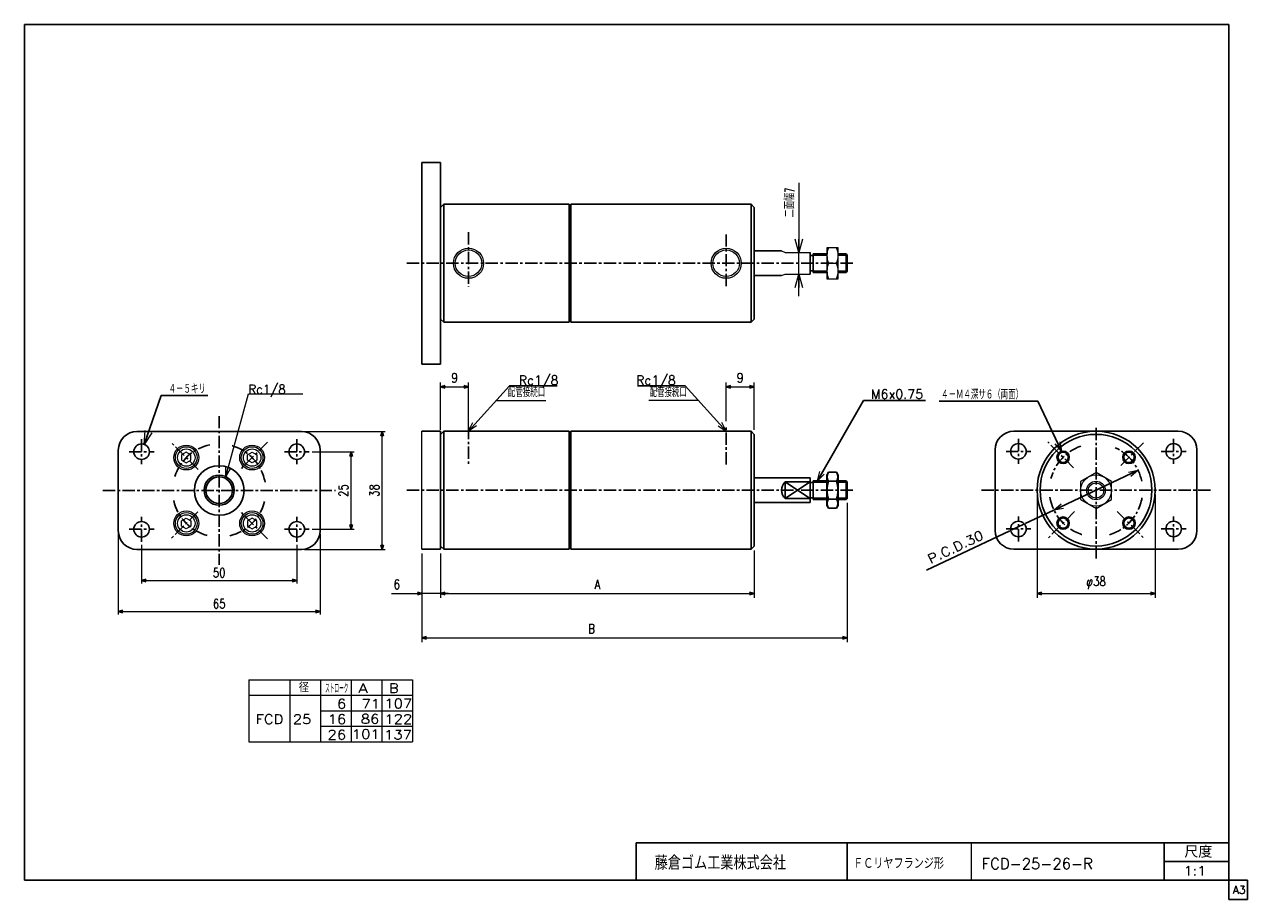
# Model space of a CAD drawing. Header units: millimetres. Extents: x -197 to 197, y -141 to 141.
import ezdxf
from ezdxf.enums import TextEntityAlignment as Align

# ---------------------------------------------------------------- set-up
doc = ezdxf.new("R2010")
doc.units = ezdxf.units.MM
doc.header["$LTSCALE"] = 0.125
doc.linetypes.add('CENTER', pattern=[50.8, 31.75, -6.35, 6.35, -6.35])
doc.layers.add('Layer0002', color=7, linetype='Continuous')
doc.styles.add('dcStyle0', font='txt.shx', dxfattribs={"width": 0.8, "bigfont": 'bigfont'})
doc.dimstyles.new('DaDimRotatedStyle', dxfattribs={"dimtxt": 3, "dimasz": 1.500001, "dimexe": 1, "dimexo": 0.5, "dimgap": 1, "dimtad": 3, "dimdsep": 46, "dimtxsty": 'dcStyle0', "dimblk1": 'OPEN30', "dimblk2": 'OPEN30', "dimsah": 1, "dimcen": 0.09, "dimclrd": 4, "dimclre": 4, "dimclrt": 4, "dimadec": 0, "dimazin": 2, "dimtfac": 1, "dimtdec": 4, "dimtmove": 0, "dimatfit": 0, "dimfxl": 1, "dimarcsym": 0})

# ---------------------------------------------------------------- blocks, each defined once
blk = doc.blocks.new('DC_GROUP_Φ25_1')
at = {"color": 4, "linetype": 'Continuous', "lineweight": 18}
for p, q in [((-158.45, 5.68), (-158.12, 10.1)), ((-158.45, 5.68), (-157.04, 9.73)), ((-155.95, 9.35), (-158.45, 5.68))]:
    blk.add_line(p, q, dxfattribs=at)
blk = doc.blocks.new('DC_GROUP_Φ25_2')
at = {"color": 4, "linetype": 'Continuous', "lineweight": 18}
for p, q in [((134.63, -15.49), (137, -13.48)), ((134.63, -15.49), (137.34, -14.21)), ((137.68, -14.94), (134.63, -15.49))]:
    blk.add_line(p, q, dxfattribs=at)
blk = doc.blocks.new('DC_GROUP_Φ25_3')
at = {"color": 4, "linetype": 'Continuous', "lineweight": 18}
for p, q in [((158.7, -3.23), (161.75, -2.68)), ((161.75, -2.68), (159.04, -3.96)), ((161.75, -2.68), (159.38, -4.69))]:
    blk.add_line(p, q, dxfattribs=at)
blk = doc.blocks.new('DC_GROUP_Φ25_4')
at = {"color": 4, "linetype": 'Continuous', "lineweight": 18}
for p, q in [((137.04, 3.45), (135.04, 5.82)), ((137.04, 3.45), (135.77, 6.16)), ((136.5, 6.5), (137.04, 3.45))]:
    blk.add_line(p, q, dxfattribs=at)
blk = doc.blocks.new('DC_GROUP_Φ25_5')
at = {"color": 4, "linetype": 'Continuous', "lineweight": 18}
for p, q in [((58.46, -6.09), (59.26, -3.08)), ((58.46, -6.09), (59.96, -3.48)), ((60.65, -3.88), (58.46, -6.09))]:
    blk.add_line(p, q, dxfattribs=at)
blk = doc.blocks.new('DC_GROUP_Φ25_6')
at = {"color": 4, "linetype": 'Continuous', "lineweight": 18}
for p, q in [((-53.94, 9.91), (-52.53, 12.68)), ((-53.94, 9.91), (-51.94, 12.14)), ((-51.34, 11.61), (-53.94, 9.91))]:
    blk.add_line(p, q, dxfattribs=at)
blk = doc.blocks.new('DC_GROUP_Φ25_7')
at = {"color": 4, "linetype": 'Continuous', "lineweight": 25}
for radius in [2, 1.65]:
    blk.add_circle((137.58, 1.52), radius, dxfattribs=at)
blk = doc.blocks.new('DC_GROUP_Φ25_8')
at = {"color": 4, "linetype": 'Continuous', "lineweight": 25}
for radius in [2, 1.65]:
    blk.add_circle((137.58, -19.69), radius, dxfattribs=at)
blk = doc.blocks.new('DC_GROUP_Φ25_9')
at = {"color": 4, "linetype": 'Continuous', "lineweight": 25}
for radius in [2, 1.65]:
    blk.add_circle((158.8, 1.52), radius, dxfattribs=at)
blk = doc.blocks.new('DC_GROUP_Φ25_10')
at = {"color": 4, "linetype": 'Continuous', "lineweight": 25}
for radius in [2, 1.65]:
    blk.add_circle((158.8, -19.69), radius, dxfattribs=at)
blk = doc.blocks.new('DC_GROUP_Φ25_11')
at = {"color": 4, "linetype": 'Continuous', "lineweight": 25}
for p, q in [((62.03, -3.31), (61.52, -4.19)), ((64.62, -3.31), (62.03, -3.31)), ((64.62, -3.31), (65.12, -4.19)), ((61.52, -4.19), (61.52, -13.99)), ((64.62, -6.2), (62.03, -6.2)), ((65.12, -4.19), (65.12, -13.99)), ((62.03, -14.86), (61.52, -13.99)), ((64.62, -11.97), (62.03, -11.97)), ((64.62, -14.86), (62.03, -14.86)), ((64.62, -14.86), (65.12, -13.99))]:
    blk.add_line(p, q, dxfattribs=at)
for centre, radius, start, end in [((64.13, -4.76), 2.56, 145.6111, 214.3889), ((62.51, -4.76), 2.56, 325.6111, 34.3889), ((71.13, -9.09), 9.55, 162.4111, 197.5889), ((55.51, -9.09), 9.55, 342.4111, 17.5889), ((64.13, -13.42), 2.56, 145.6111, 214.3889), ((62.51, -13.42), 2.56, 325.6111, 34.3889)]:
    blk.add_arc(centre, radius, start, end, dxfattribs=at)
blk = doc.blocks.new('DC_GROUP_Φ25_13')
at = {"color": 4, "linetype": 'Continuous', "lineweight": 18}
for p, q in [((-132.18, -4.69), (-132.16, -1.59)), ((-132.18, -4.69), (-131.38, -1.8)), ((-130.61, -2.01), (-132.18, -4.69))]:
    blk.add_line(p, q, dxfattribs=at)
blk = doc.blocks.new('DC_GROUP_Φ25_12')
at = {"color": 4, "linetype": 'Continuous', "lineweight": 13}
for p, q in [((-132.18, -4.69), (-124.85, 21.92)), ((-124.85, 21.92), (-107.35, 21.92))]:
    blk.add_line(p, q, dxfattribs=at)
at = {"linetype": 'Continuous'}
blk.add_blockref('DC_GROUP_Φ25_13', (0, 0), dxfattribs=at)
at = {"color": 4, "style": 'dcStyle0', "width": 0.8}
blk.add_text('Rc1/8', height=3, dxfattribs=at).set_placement((-124.85, 21.92), (-112.85, 21.92), align=Align.FIT)
blk = doc.blocks.new('DC_GROUP_Φ25_14')
at = {"color": 4, "linetype": 'Continuous', "lineweight": 13}
for p, q in [((65.12, 69.05), (61.52, 69.05)), ((61.52, 69.05), (61.52, 59.05)), ((65.12, 59.05), (65.12, 69.05)), ((62.01, 64.05), (64.63, 64.05)), ((61.52, 59.05), (65.12, 59.05))]:
    blk.add_line(p, q, dxfattribs=at)
for centre, start, end in [((68, 66.55), 157.3406, 202.6594), ((58.64, 66.55), 337.3406, 22.6594), ((68, 61.55), 157.3406, 202.6594), ((58.64, 61.55), 337.3406, 22.6594)]:
    blk.add_arc(centre, 6.49, start, end, dxfattribs=at)
blk = doc.blocks.new('DC_GROUP_Φ25_16')
at = {"color": 4, "linetype": 'Continuous', "lineweight": 18}
for p, q in [((52.45, 67.55), (51.3, 71.84)), ((53.6, 71.84), (52.45, 67.55)), ((52.45, 67.55), (52.45, 71.84))]:
    blk.add_line(p, q, dxfattribs=at)
blk = doc.blocks.new('DC_GROUP_Φ25_17')
at = {"color": 4, "linetype": 'Continuous', "lineweight": 18}
for p, q in [((51.3, 56.26), (52.45, 60.55)), ((52.45, 60.55), (53.6, 56.26)), ((52.45, 60.55), (52.45, 56.26))]:
    blk.add_line(p, q, dxfattribs=at)
blk = doc.blocks.new('DC_GROUP_Φ25_15')
at = {"color": 4, "linetype": 'Continuous', "lineweight": 13}
for p, q in [((52.45, 89.91), (52.45, 67.55)), ((52.45, 60.55), (52.45, 67.55)), ((52.45, 53.41), (52.45, 60.55))]:
    blk.add_line(p, q, dxfattribs=at)
at = {"linetype": 'Continuous'}
for name in ['DC_GROUP_Φ25_16', 'DC_GROUP_Φ25_17']:
    blk.add_blockref(name, (0, 0), dxfattribs=at)
at = {"color": 4, "style": 'dcStyle0', "width": 0.695652}
blk.add_text('二面幅7', height=3, rotation=90, dxfattribs=at).set_placement((51.02, 78.81), (51.02, 88.41), align=Align.FIT)
blk = doc.blocks.new('DC_GROUP_Φ25_18')
at = {"color": 4, "linetype": 'Continuous', "lineweight": 13}
for p, q in [((148.19, -3.41), (143.19, -6.3)), ((153.19, -6.3), (148.19, -3.41)), ((143.19, -6.3), (143.19, -12.07)), ((153.19, -12.07), (153.19, -6.3)), ((143.19, -12.07), (148.19, -14.96)), ((148.19, -14.96), (153.19, -12.07))]:
    blk.add_line(p, q, dxfattribs=at)
for radius in [5, 3, 2.46]:
    blk.add_circle((148.19, -9.18), radius, dxfattribs=at)
blk = doc.blocks.new('DC_GROUP_Φ25_19')
at = {"color": 4, "linetype": 'Continuous', "lineweight": 18}
for p, q in [((29.06, 9.91), (27.05, 12.14)), ((29.06, 9.91), (27.65, 12.68)), ((26.45, 11.61), (29.06, 9.91))]:
    blk.add_line(p, q, dxfattribs=at)
blk = doc.blocks.new('DC_GROUP_Φ25_20')
at = {"color": 4, "linetype": 'Continuous', "lineweight": 13}
for p, q in [((-144.87, 3.16), (-146.37, 2.29)), ((-146.37, 2.29), (-146.37, 0.56)), ((-146.37, 0.56), (-144.87, -0.31)), ((-143.37, 2.29), (-144.87, 3.16)), ((-144.87, -0.31), (-143.37, 0.56)), ((-143.37, 0.56), (-143.37, 2.29))]:
    blk.add_line(p, q, dxfattribs=at)
for radius in [3.5, 2.81]:
    blk.add_circle((-144.87, 1.42), radius, dxfattribs=at)
blk = doc.blocks.new('DC_GROUP_Φ25_21')
at = {"color": 4, "linetype": 'Continuous', "lineweight": 13}
for p, q in [((-146.37, -18.92), (-144.87, -18.06)), ((-146.37, -20.65), (-146.37, -18.92)), ((-144.87, -18.06), (-143.37, -18.92)), ((-143.37, -18.92), (-143.37, -20.65)), ((-144.87, -21.52), (-146.37, -20.65)), ((-143.37, -20.65), (-144.87, -21.52))]:
    blk.add_line(p, q, dxfattribs=at)
for radius in [3.5, 2.81]:
    blk.add_circle((-144.87, -19.79), radius, dxfattribs=at)
blk = doc.blocks.new('DC_GROUP_Φ25_22')
at = {"color": 4, "linetype": 'Continuous', "lineweight": 13}
for p, q in [((-125.16, 2.29), (-123.66, 3.16)), ((-125.16, 0.56), (-125.16, 2.29)), ((-123.66, -0.31), (-125.16, 0.56)), ((-123.66, 3.16), (-122.16, 2.29)), ((-122.16, 0.56), (-123.66, -0.31)), ((-122.16, 2.29), (-122.16, 0.56))]:
    blk.add_line(p, q, dxfattribs=at)
for radius in [3.5, 2.81]:
    blk.add_circle((-123.66, 1.42), radius, dxfattribs=at)
blk = doc.blocks.new('DC_GROUP_Φ25_23')
at = {"color": 4, "linetype": 'Continuous', "lineweight": 13}
for p, q in [((-123.66, -18.06), (-125.16, -18.92)), ((-125.16, -18.92), (-125.16, -20.65)), ((-122.16, -18.92), (-123.66, -18.06)), ((-122.16, -20.65), (-122.16, -18.92)), ((-125.16, -20.65), (-123.66, -21.52)), ((-123.66, -21.52), (-122.16, -20.65))]:
    blk.add_line(p, q, dxfattribs=at)
for radius in [3.5, 2.81]:
    blk.add_circle((-123.66, -19.79), radius, dxfattribs=at)
blk = doc.blocks.new('_OPEN30')
at = {"color": 0, "linetype": 'ByBlock', "lineweight": -2}
for p, q in [((-1, 0.267949), (0, 0)), ((0, 0), (-1, -0.267949)), ((0, 0), (-1, 0))]:
    blk.add_line(p, q, dxfattribs=at)
blk = doc.blocks.new('*D24')
at = {"color": 4, "linetype": 'Continuous', "lineweight": 13}
for p, q in [((-159.27, -26.68), (-159.27, -39.18)), ((-109.27, -26.68), (-109.27, -39.18)), ((-159.27, -38.18), (-109.27, -38.18))]:
    blk.add_line(p, q, dxfattribs=at)
at = {"color": 4, "xscale": 1.500001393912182, "yscale": 1.499994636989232}
for p, rotation in [((-159.27, -38.18), 180), ((-109.27, -38.18), 360)]:
    blk.add_blockref('_OPEN30', p, dxfattribs=dict(at, rotation=rotation))
at = {"color": 4, "insert": (-134.27, -37.18), "char_height": 3, "width": 9.375, "attachment_point": 8, "style": 'dcStyle0'}
blk.add_mtext('\\T1.00;50', dxfattribs=at)
blk = doc.blocks.new('*D25')
at = {"color": 4, "linetype": 'Continuous', "lineweight": 13}
for p, q in [((-166.77, -23.18), (-166.77, -49.18)), ((-101.77, -23.18), (-101.77, -49.18)), ((-166.77, -48.18), (-101.77, -48.18))]:
    blk.add_line(p, q, dxfattribs=at)
at = {"color": 4, "xscale": 1.500001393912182, "yscale": 1.499994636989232}
for p, rotation in [((-166.77, -48.18), 180), ((-101.77, -48.18), 360)]:
    blk.add_blockref('_OPEN30', p, dxfattribs=dict(at, rotation=rotation))
at = {"color": 4, "insert": (-134.27, -47.18), "char_height": 3, "width": 9.375, "attachment_point": 8, "style": 'dcStyle0'}
blk.add_mtext('\\T1.00;65', dxfattribs=at)
blk = doc.blocks.new('*D26')
at = {"color": 4, "linetype": 'Continuous', "lineweight": 13}
for p, q in [((-104.27, 3.32), (-90.77, 3.32)), ((-91.77, -21.68), (-91.77, 3.32)), ((-104.27, -21.68), (-90.77, -21.68))]:
    blk.add_line(p, q, dxfattribs=at)
at = {"color": 4, "xscale": 1.500001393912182, "yscale": 1.499994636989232}
for p, rotation in [((-91.77, 3.32), 90), ((-91.77, -21.68), 270)]:
    blk.add_blockref('_OPEN30', p, dxfattribs=dict(at, rotation=rotation))
at = {"color": 4, "insert": (-92.77, -9.18), "char_height": 3, "width": 9.375, "attachment_point": 8, "rotation": 90, "style": 'dcStyle0'}
blk.add_mtext('\\T1.00;25', dxfattribs=at)
blk = doc.blocks.new('*D27')
at = {"color": 4, "linetype": 'Continuous', "lineweight": 13}
for p, q in [((-106.77, 9.82), (-80.77, 9.82)), ((-81.77, -28.18), (-81.77, 9.82)), ((-106.77, -28.18), (-80.77, -28.18))]:
    blk.add_line(p, q, dxfattribs=at)
at = {"color": 4, "xscale": 1.500001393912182, "yscale": 1.499994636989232}
for p, rotation in [((-81.77, 9.82), 90), ((-81.77, -28.18), 270)]:
    blk.add_blockref('_OPEN30', p, dxfattribs=dict(at, rotation=rotation))
at = {"color": 4, "insert": (-82.77, -9.18), "char_height": 3, "width": 9.375, "attachment_point": 8, "rotation": 90, "style": 'dcStyle0'}
blk.add_mtext('\\T1.00;38', dxfattribs=at)
blk = doc.blocks.new('*D28')
at = {"color": 4, "linetype": 'Continuous', "lineweight": 13}
for p, q in [((-62.94, 10.34), (-62.94, 25.63)), ((-62.94, 24.2), (-53.94, 24.2)), ((-53.94, 11.34), (-53.94, 25.63))]:
    blk.add_line(p, q, dxfattribs=at)
at = {"color": 4, "xscale": 1.500001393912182, "yscale": 1.499994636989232}
for p, rotation in [((-62.94, 24.2), 180), ((-53.94, 24.2), 360)]:
    blk.add_blockref('_OPEN30', p, dxfattribs=dict(at, rotation=rotation))
at = {"color": 4, "insert": (-58.44, 25.63), "char_height": 3, "width": 6.5625, "attachment_point": 8, "style": 'dcStyle0'}
blk.add_mtext('\\T1.00;9', dxfattribs=at)
blk = doc.blocks.new('*D29')
at = {"color": 4, "linetype": 'Continuous', "lineweight": 13}
for p, q in [((29.06, 13.14), (29.06, 25.63)), ((29.06, 24.2), (38.06, 24.2)), ((38.06, 10.34), (38.06, 25.63))]:
    blk.add_line(p, q, dxfattribs=at)
at = {"color": 4, "xscale": 1.500001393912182, "yscale": 1.499994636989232}
for p, rotation in [((29.06, 24.2), 180), ((38.06, 24.2), 360)]:
    blk.add_blockref('_OPEN30', p, dxfattribs=dict(at, rotation=rotation))
at = {"color": 4, "insert": (33.56, 25.63), "char_height": 3, "width": 6.5625, "attachment_point": 8, "style": 'dcStyle0'}
blk.add_mtext('\\T1.00;9', dxfattribs=at)
blk = doc.blocks.new('*D30')
at = {"color": 4, "linetype": 'Continuous', "lineweight": 13}
for p, q in [((-68.94, -29.51), (-68.94, -43.8)), ((-62.94, -29.51), (-62.94, -43.8)), ((-78.76, -42.37), (-68.94, -42.37)), ((-62.94, -42.37), (-68.94, -42.37)), ((-60.44, -42.37), (-62.94, -42.37))]:
    blk.add_line(p, q, dxfattribs=at)
at = {"color": 4, "xscale": 1.500001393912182, "yscale": 1.499994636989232}
for p, rotation in [((-68.94, -42.37), 360), ((-62.94, -42.37), 180)]:
    blk.add_blockref('_OPEN30', p, dxfattribs=dict(at, rotation=rotation))
at = {"color": 4, "insert": (-76.01, -40.94), "char_height": 3, "width": 6.5625, "attachment_point": 9, "style": 'dcStyle0'}
blk.add_mtext('\\T1.00;6', dxfattribs=at)
blk = doc.blocks.new('*D31')
at = {"color": 4, "linetype": 'Continuous', "lineweight": 13}
for p, q in [((-62.94, -29.51), (-62.94, -43.8)), ((38.06, -28.51), (38.06, -43.8)), ((-62.94, -42.37), (38.06, -42.37))]:
    blk.add_line(p, q, dxfattribs=at)
at = {"color": 4, "xscale": 1.500001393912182, "yscale": 1.499994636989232}
for p, rotation in [((-62.94, -42.37), 180), ((38.06, -42.37), 360)]:
    blk.add_blockref('_OPEN30', p, dxfattribs=dict(at, rotation=rotation))
at = {"color": 4, "insert": (-12.44, -40.94), "char_height": 3, "width": 6.5625, "attachment_point": 8, "style": 'dcStyle0'}
blk.add_mtext('\\T1.00;A', dxfattribs=at)
blk = doc.blocks.new('*D32')
at = {"color": 4, "linetype": 'Continuous', "lineweight": 13}
for p, q in [((68.06, -13.11), (68.06, -58.09)), ((-68.94, -29.51), (-68.94, -58.09)), ((-68.94, -56.66), (68.06, -56.66))]:
    blk.add_line(p, q, dxfattribs=at)
at = {"color": 4, "xscale": 1.500001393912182, "yscale": 1.499994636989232}
for p, rotation in [((-68.94, -56.66), 180), ((68.06, -56.66), 360)]:
    blk.add_blockref('_OPEN30', p, dxfattribs=dict(at, rotation=rotation))
at = {"color": 4, "insert": (-14.31, -55.23), "char_height": 3, "width": 6.5625, "attachment_point": 8, "style": 'dcStyle0'}
blk.add_mtext('\\T1.00;B', dxfattribs=at)
blk = doc.blocks.new('*D33')
at = {"color": 4, "linetype": 'Continuous', "lineweight": 13}
for p, q in [((129.19, -10.51), (129.19, -43.8)), ((167.19, -10.51), (167.19, -43.8)), ((129.19, -42.37), (167.19, -42.37))]:
    blk.add_line(p, q, dxfattribs=at)
at = {"color": 4, "xscale": 1.500001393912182, "yscale": 1.499994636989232}
for p, rotation in [((129.19, -42.37), 180), ((167.19, -42.37), 360)]:
    blk.add_blockref('_OPEN30', p, dxfattribs=dict(at, rotation=rotation))
at = {"color": 4, "insert": (148.19, -40.94), "char_height": 3, "width": 12.1875, "attachment_point": 8, "style": 'dcStyle0'}
blk.add_mtext('\\T1.00;φ38', dxfattribs=at)

msp = doc.modelspace()

# ---------------------------------------------------------------- linework, layer by layer
at = {"color": 4, "linetype": 'Continuous', "lineweight": 25}
for p, q in [((-68.945, 31.55), (-68.945, 96.55)), ((-68.945, 96.55), (-62.945, 96.55)), ((-62.945, 96.55), (-62.945, 31.55)), ((-61.945, 83.05), (-62.945, 82.05)), ((-21.545, 83.05), (-61.945, 83.05)), ((-61.945, 83.05), (-61.945, 64.05)), ((-21.545, 83.05), (-21.545, 64.05)), ((-20.945, 83.05), (37.055, 83.05)), ((-20.945, 64.05), (-20.945, 83.05)), ((37.055, 83.05), (38.055, 82.05)), ((37.055, 83.05), (37.055, 64.05)), ((-62.945, 64.05), (-62.945, 82.05)), ((38.055, 68.05), (38.055, 82.05)), ((38.055, 68.05), (38.055, 46.05)), ((38.055, 68.05), (46.891, 68.05)), ((56.055, 67.55), (56.055, 64.05)), ((61.521, 67.05), (57.055, 67.05)), ((57.055, 67.05), (57.055, 61.05)), ((67.65, 67.05), (65.121, 67.05)), ((68.055, 66.645), (67.65, 67.05)), ((67.65, 67.05), (67.65, 61.05)), ((-62.945, 64.05), (-62.945, 46.05)), ((-61.945, 45.05), (-61.945, 64.05)), ((-21.545, 45.05), (-21.545, 64.05)), ((-20.945, 64.05), (-20.945, 45.05)), ((37.055, 45.05), (37.055, 64.05)), ((56.055, 66.55), (57.055, 66.55)), ((56.055, 60.55), (56.055, 64.05)), ((57.055, 66.645), (61.521, 66.645)), ((65.121, 66.645), (68.055, 66.645)), ((68.055, 66.645), (68.055, 64.05)), ((68.055, 61.455), (68.055, 64.05)), ((38.055, 60.05), (46.891, 60.05)), ((56.055, 61.55), (57.055, 61.55)), ((57.055, 61.455), (61.521, 61.455)), ((61.521, 61.05), (57.055, 61.05)), ((65.121, 61.455), (68.055, 61.455)), ((67.65, 61.05), (65.121, 61.05)), ((68.055, 61.455), (67.65, 61.05)), ((-62.945, 46.05), (-61.945, 45.05)), ((-21.545, 45.05), (-61.945, 45.05)), ((-20.945, 45.05), (37.055, 45.05)), ((38.055, 46.05), (37.055, 45.05)), ((-62.945, 31.55), (-68.945, 31.55)), ((-25.349, 24.554), (-40.761, 24.554)), ((0.459, 24.554), (15.872, 24.554)), ((-158.447, 5.679), (-152.973, 21.424)), ((-152.973, 21.424), (-137.973, 21.424)), ((58.463, -6.086), (73.304, 19.783)), ((73.304, 19.783), (93.285, 19.783)), ((129.482, 19.597), (97.682, 19.597)), ((137.043, 3.446), (129.482, 19.597)), ((-160.768, 9.818), (-107.768, 9.818)), ((-68.945, 9.914), (-62.945, 9.914)), ((-61.945, 9.914), (-62.945, 8.914)), ((-62.945, 9.914), (-62.945, -28.086)), ((-62.945, -9.086), (-62.945, 8.914)), ((-21.545, 9.914), (-61.945, 9.914)), ((-61.945, 9.914), (-61.945, -9.086)), ((-21.545, 9.914), (-21.545, -9.086)), ((-20.945, 9.914), (37.055, 9.914)), ((-20.945, -9.086), (-20.945, 9.914)), ((37.055, 9.914), (38.055, 8.914)), ((37.055, 9.914), (37.055, -9.086)), ((38.055, -27.086), (38.055, 8.914)), ((121.694, 9.916), (174.694, 9.916)), ((-166.768, -22.182), (-166.768, 3.818)), ((-101.768, 3.818), (-101.768, -22.182)), ((115.694, -22.084), (115.694, 3.916)), ((180.694, 3.916), (180.694, -22.084)), ((134.626, -15.491), (161.753, -2.681)), ((38.055, -5.086), (56.055, -5.086)), ((48.055, -9.086), (48.055, -6.441)), ((48.055, -6.441), (56.055, -6.441)), ((48.055, -6.441), (52.055, -9.086)), ((52.055, -9.086), (56.055, -6.441)), ((56.055, -5.086), (56.055, -9.086)), ((56.055, -6.586), (57.055, -6.586)), ((61.521, -6.086), (57.055, -6.086)), ((57.055, -6.086), (57.055, -12.086)), ((57.055, -6.491), (61.521, -6.491)), ((67.65, -6.086), (65.121, -6.086)), ((65.121, -6.491), (68.055, -6.491)), ((68.055, -6.491), (67.65, -6.086)), ((67.65, -6.086), (67.65, -12.086)), ((68.055, -6.491), (68.055, -9.086)), ((-62.945, -9.086), (-62.945, -27.086)), ((-61.945, -28.086), (-61.945, -9.086)), ((-21.545, -28.086), (-21.545, -9.086)), ((-20.945, -9.086), (-20.945, -28.086)), ((37.055, -28.086), (37.055, -9.086)), ((48.055, -9.086), (48.055, -11.731)), ((48.055, -11.731), (52.055, -9.086)), ((48.055, -11.731), (56.055, -11.731)), ((52.055, -9.086), (56.055, -11.731)), ((56.055, -13.086), (56.055, -9.086)), ((56.055, -11.586), (57.055, -11.586)), ((57.055, -11.681), (61.521, -11.681)), ((65.121, -11.681), (68.055, -11.681)), ((68.055, -11.681), (67.65, -12.086)), ((68.055, -11.681), (68.055, -9.086)), ((38.055, -13.086), (56.055, -13.086)), ((61.521, -12.086), (57.055, -12.086)), ((67.65, -12.086), (65.121, -12.086)), ((134.626, -15.491), (125.38, -19.857)), ((120.447, -22.187), (93.604, -34.863)), ((124.908, -20.08), (121.101, -21.878)), ((-62.945, -27.086), (-61.945, -28.086)), ((38.055, -27.086), (37.055, -28.086)), ((-107.768, -28.182), (-160.768, -28.182)), ((-62.945, -28.086), (-68.945, -28.086)), ((-21.545, -28.086), (-61.945, -28.086)), ((-20.945, -28.086), (37.055, -28.086)), ((174.694, -28.084), (121.694, -28.084))]:
    msp.add_line(p, q, dxfattribs=at)
at = {"color": 4, "linetype": 'CENTER', "lineweight": 25}
for p, q in [((-53.945, 74.042), (-53.945, 56.476)), ((29.055, 56.704), (29.055, 73.357)), ((-73.832, 64.05), (70.022, 64.05)), ((-134.268, 14.818), (-134.268, -33.182)), ((-53.945, 11.309), (-53.945, -0.791)), ((29.055, -0.791), (29.055, 11.714)), ((148.194, -31.086), (148.194, 11.201)), ((-159.268, 7.318), (-159.268, -0.682)), ((-141.031, -2.419), (-149.824, 6.374)), ((-118.711, 6.374), (-127.45, -2.364)), ((-109.268, 7.318), (-109.268, -0.682)), ((123.194, 7.416), (123.194, -0.584)), ((140.935, -1.831), (132.633, 6.47)), ((156.143, -1.138), (163.751, 6.47)), ((173.194, 7.416), (173.194, -0.584)), ((-163.268, 3.318), (-155.268, 3.318)), ((-113.268, 3.318), (-105.268, 3.318)), ((119.194, 3.416), (127.194, 3.416)), ((169.194, 3.416), (177.194, 3.416)), ((-171.768, -9.182), (-96.768, -9.182)), ((-73.832, -9.086), (70.022, -9.086)), ((111.267, -9.086), (185.113, -9.086)), ((-118.711, -24.739), (-127.716, -15.734)), ((-159.268, -25.682), (-159.268, -17.682)), ((-141.169, -16.084), (-149.824, -24.739)), ((-109.268, -25.682), (-109.268, -17.682)), ((123.194, -25.584), (123.194, -17.584)), ((141.283, -15.993), (132.633, -24.642)), ((155.012, -15.904), (163.751, -24.642)), ((173.194, -25.584), (173.194, -17.584)), ((-163.268, -21.682), (-155.268, -21.682)), ((-113.268, -21.682), (-105.268, -21.682)), ((119.194, -21.584), (127.194, -21.584)), ((169.194, -21.584), (177.194, -21.584))]:
    msp.add_line(p, q, dxfattribs=at)
at = {"color": 4, "linetype": 'Continuous', "lineweight": 13}
for p, q in [((46.891, 68.05), (48.055, 67.55)), ((48.055, 67.55), (56.055, 67.55)), ((61.521, 67.05), (61.521, 61.05)), ((46.891, 60.05), (48.055, 60.55)), ((48.055, 60.55), (56.055, 60.55)), ((-53.945, 9.914), (-40.761, 24.554)), ((29.055, 9.914), (15.872, 24.554)), ((-45.069, 19.77), (-29.01, 19.77)), ((20.18, 19.77), (4.12, 19.77)), ((-68.945, -28.086), (-68.945, 9.914)), ((-124.755, -70.174), (-71.95, -70.174)), ((-124.755, -70.174), (-124.755, -90.174)), ((-111.546, -70.174), (-111.546, -90.174)), ((-101.647, -70.174), (-101.647, -90.174)), ((-91.748, -70.174), (-91.748, -90.174)), ((-81.849, -70.174), (-81.849, -90.174)), ((-71.95, -70.174), (-71.95, -90.174)), ((-124.755, -75.174), (-71.95, -75.174)), ((-101.647, -80.174), (-71.95, -80.174)), ((-101.623, -85.174), (-71.95, -85.174)), ((-124.755, -90.174), (-71.95, -90.174))]:
    msp.add_line(p, q, dxfattribs=at)
for centre, radius in [((-53.945, 64.05), 4.862), ((-53.945, 64.05), 4.279), ((29.055, 64.05), 4.861), ((29.055, 64.05), 4.28), ((-144.874, 1.424), 4), ((-123.661, 1.424), 4), ((-144.874, -19.789), 4), ((-123.661, -19.789), 4)]:
    msp.add_circle(centre, radius, dxfattribs=at)
at = {"color": 4, "linetype": 'Continuous', "lineweight": 25}
for centre, radius in [((-159.268, 3.318), 2.5), ((-109.268, 3.318), 2.5), ((123.194, 3.416), 2.5), ((173.194, 3.416), 2.5), ((-134.273, -9.182), 8), ((-159.268, -21.682), 2.5), ((-109.268, -21.682), 2.5), ((123.194, -21.584), 2.5), ((173.194, -21.584), 2.5)]:
    msp.add_circle(centre, radius, dxfattribs=at)
for centre, radius, start, end in [((-160.768, 3.818), 6, 90, 180), ((-107.768, 3.818), 6, 0, 90), ((121.694, 3.916), 6, 90, 180), ((148.19, -9.086), 19, 90, 270), ((148.19, -9.086), 18, 90, 270), ((148.194, -9.086), 19, 270, 90), ((148.194, -9.086), 18, 270, 90), ((174.694, 3.916), 6, 0, 90), ((-134.272, -9.086), 4.864, 90, 270), ((-134.272, -9.086), 4.283, 90, 270), ((-134.268, -9.086), 4.864, 270, 90), ((-134.268, -9.086), 4.283, 270, 90), ((50.478, -9.086), 3.587, 132.49085, 227.50915), ((-160.768, -22.182), 6, 180, 270), ((-107.768, -22.182), 6, 270, 0), ((121.694, -22.084), 6, 180, 270), ((174.694, -22.084), 6, 270, 0)]:
    msp.add_arc(centre, radius, start, end, dxfattribs=at)
at = {"color": 4, "linetype": 'CENTER', "lineweight": 25}
for centre, start, end in [((-134.268, -9.182), 101.62414, 162.66163), ((-134.268, -9.182), 10.19791, 75.53866), ((148.19, -9.086), 109.19515, 165.57994), ((148.194, -9.086), 11.24915, 65.71691), ((148.19, -9.086), 188.46217, 254.14614), ((148.194, -9.086), 286.89547, 352.80819), ((-134.268, -9.182), 192.50393, 254.86826), ((-134.268, -9.182), 283.17995, 346.11163)]:
    msp.add_arc(centre, 15, start, end, dxfattribs=at)
at = {"layer": 'Layer0002', "color": 5, "linetype": 'Continuous', "lineweight": 25}
for p, q in [((-197, -134.75), (-197, 141)), ((191, 141), (-197, 141)), ((191, -141), (191, 141)), ((197, -134.75), (-197, -134.75)), ((197, -141), (197, -134.75)), ((191, -141), (197, -141))]:
    msp.add_line(p, q, dxfattribs=at)
at = {"layer": 'Layer0002', "color": 4, "linetype": 'Continuous', "lineweight": 25}
for p, q in [((0, -122.75), (191, -122.75)), ((0, -134.75), (0, -122.75)), ((68, -122.75), (68, -134.75)), ((170.135, -134.75), (170.135, -122.75)), ((170.135, -128.75), (191, -128.75))]:
    msp.add_line(p, q, dxfattribs=at)
at = {"layer": 'Layer0002', "color": 4, "linetype": 'Continuous', "lineweight": 13}
msp.add_line((108, -122.75), (108, -134.75), dxfattribs=at)

# ---------------------------------------------------------------- block references
at = {"linetype": 'Continuous'}
for name in ['DC_GROUP_Φ25_15', 'DC_GROUP_Φ25_14', 'DC_GROUP_Φ25_12', 'DC_GROUP_Φ25_6', 'DC_GROUP_Φ25_19', 'DC_GROUP_Φ25_1', 'DC_GROUP_Φ25_20', 'DC_GROUP_Φ25_22', 'DC_GROUP_Φ25_4', 'DC_GROUP_Φ25_7', 'DC_GROUP_Φ25_9', 'DC_GROUP_Φ25_5', 'DC_GROUP_Φ25_11', 'DC_GROUP_Φ25_18', 'DC_GROUP_Φ25_3', 'DC_GROUP_Φ25_2', 'DC_GROUP_Φ25_21', 'DC_GROUP_Φ25_23', 'DC_GROUP_Φ25_8', 'DC_GROUP_Φ25_10']:
    msp.add_blockref(name, (0, 0), dxfattribs=at)

# ---------------------------------------------------------------- texts
at = {"color": 4, "style": 'dcStyle0'}
for s, height, width, p, p2 in [('Rc1/8', 3, 0.85, (-37.733, 24.838), (-24.983, 24.838)), ('Rc1/8', 3, 0.85, (0.043, 24.838), (12.793, 24.838)), ('４－５キリ', 3, 0.666667, (-150.573, 22.024), (-138.573, 22.024)), ('配管接続口', 3, 0.666667, (-41.28, 20.954), (-29.28, 20.954)), ('配管接続口', 3, 0.666667, (4.39, 20.954), (16.39, 20.954)), ('４－Ｍ４深サ６（両面）', 3, 0.666667, (98.282, 20.197), (124.682, 20.197)), ('M6x0.75', 3, 0.8, (75.704, 20.383), (92.504, 20.383)), ('   径', 3, 0.952381, (-117.332, -74.257), (-105.332, -74.257)), ('ストローク', 3, 0.416667, (-100.147, -74.508), (-92.647, -74.508)), ('ＦＣリヤフランジ形', 3.5714, 0.758333, (69.959, -131.109), (99.209, -131.109)), ('FCD-25-26-R', 3.5, 0.93, (111.371, -131.2), (147.176, -131.2)), ('1:1', 3, 0.8, (176.435, -133.25), (183.635, -133.25))]:
    msp.add_text(s, height=height, dxfattribs=dict(at, width=width)).set_placement(p, p2, align=Align.FIT)
at = {"color": 4, "style": 'dcStyle0', "width": 0.8}
msp.add_text('P.C.D.30', height=3, rotation=25.278, dxfattribs=at).set_placement((94.916, -32.861), (112.277, -24.662), align=Align.FIT)
at = {"color": 4, "style": 'dcStyle0'}
for s, p, p2 in [('A', (-89.421, -74.384), (-86.421, -74.384)), ('B', (-79.522, -74.384), (-76.522, -74.384)), ('6', (-96.326, -79.384), (-93.326, -79.384)), ('71', (-88.421, -79.384), (-82.421, -79.384)), ('107', (-81.074, -79.321), (-72.074, -79.321)), ('FCD 25', (-122.573, -84.384), (-104.573, -84.384)), ('16', (-99.346, -84.384), (-93.346, -84.384)), ('86', (-88.664, -84.312), (-82.664, -84.312)), ('122', (-81.075, -84.33), (-72.075, -84.33)), ('26', (-99.373, -89.384), (-93.373, -89.384)), ('101', (-91.53, -89.187), (-82.53, -89.187)), ('137', (-81.146, -89.384), (-72.146, -89.384))]:
    msp.add_text(s, height=3, dxfattribs=at).set_placement(p, p2, align=Align.FIT)
at = {"layer": 'Layer0002', "color": 4, "style": 'dcStyle0'}
for s, height, width, p, p2 in [('尺度', 3.8, 0.991667, (176.615, -127.53), (185.659, -127.53)), ('藤倉ゴム工業株式会社', 4.5, 0.783333, (6.013, -131.407), (48.313, -131.407))]:
    msp.add_text(s, height=height, dxfattribs=dict(at, width=width)).set_placement(p, p2, align=Align.FIT)
at = {"layer": 'Layer0002', "color": 7, "style": 'dcStyle0', "width": 0.8}
msp.add_text('A3', height=2.5, dxfattribs=at).set_placement((192.307, -139.125), (196.307, -139.125), align=Align.FIT)

# ---------------------------------------------------------------- dimensions: what is measured, and where the dimension line sits
at = {"linetype": 'Continuous', "lineweight": 13}
for base, p1, p2, override, picture, middle in [((-53.945, 24.2), (-62.945, 9.843), (-53.945, 10.843), {"dimtxt": 3, "dimasz": 1.500001, "dimexe": 1.428571, "dimexo": 0.5, "dimgap": 1.428571, "dimtad": 3, "dimtih": 0, "dimtoh": 0, "dimdec": 2, "dimzin": 8, "dimtxsty": 'dcStyle0', "dimblk1": 'OPEN30', "dimblk2": 'OPEN30', "dimsah": 1, "dimclrd": 4, "dimclre": 4, "dimclrt": 4, "dimazin": 2, "dimtofl": 1, "dimatfit": 0, "dimtolj": 0, "dimtzin": 8}, '*D28', (-58.445, 24.2)), ((38.055, 24.2), (29.055, 12.643), (38.055, 9.843), {"dimtxt": 3, "dimasz": 1.500001, "dimexe": 1.428571, "dimexo": 0.5, "dimgap": 1.428571, "dimtad": 3, "dimtih": 0, "dimtoh": 0, "dimdec": 2, "dimzin": 8, "dimtxsty": 'dcStyle0', "dimblk1": 'OPEN30', "dimblk2": 'OPEN30', "dimsah": 1, "dimclrd": 4, "dimclre": 4, "dimclrt": 4, "dimazin": 2, "dimtofl": 1, "dimatfit": 0, "dimtolj": 0, "dimtzin": 8}, '*D29', (33.555, 24.2)), ((-101.768, -48.182), (-166.768, -22.682), (-101.768, -22.682), {"dimtxt": 3, "dimasz": 1.500001, "dimexe": 1, "dimexo": 0.5, "dimgap": 1, "dimtad": 3, "dimtih": 0, "dimtoh": 0, "dimdec": 2, "dimzin": 8, "dimtxsty": 'dcStyle0', "dimblk1": 'OPEN30', "dimblk2": 'OPEN30', "dimsah": 1, "dimclrd": 4, "dimclre": 4, "dimclrt": 4, "dimazin": 2, "dimtofl": 1, "dimatfit": 0, "dimtolj": 0, "dimtzin": 8}, '*D25', (-134.268, -48.182)), ((-109.268, -38.182), (-159.268, -26.182), (-109.268, -26.182), {"dimtxt": 3, "dimasz": 1.500001, "dimexe": 1, "dimexo": 0.5, "dimgap": 1, "dimtad": 3, "dimtih": 0, "dimtoh": 0, "dimdec": 2, "dimzin": 8, "dimtxsty": 'dcStyle0', "dimblk1": 'OPEN30', "dimblk2": 'OPEN30', "dimsah": 1, "dimclrd": 4, "dimclre": 4, "dimclrt": 4, "dimazin": 2, "dimtofl": 1, "dimatfit": 0, "dimtolj": 0, "dimtzin": 8}, '*D24', (-134.268, -38.182)), ((-68.945, -42.372), (-62.945, -29.015), (-68.945, -29.015), {"dimtxt": 3, "dimasz": 1.500001, "dimexe": 1.428571, "dimexo": 0.5, "dimgap": 1.428571, "dimtad": 3, "dimtih": 0, "dimtoh": 0, "dimdec": 2, "dimzin": 8, "dimtxsty": 'dcStyle0', "dimblk1": 'OPEN30', "dimblk2": 'OPEN30', "dimsah": 1, "dimclrd": 4, "dimclre": 4, "dimclrt": 4, "dimazin": 2, "dimtofl": 1, "dimatfit": 0, "dimtolj": 0, "dimtzin": 8}, '*D30', (-77.138, -42.372))]:
    dim = msp.add_linear_dim(base=base, p1=p1, p2=p2, dimstyle='DaDimRotatedStyle', override=override, dxfattribs=at)
    dim.commit()
    dim.dimension.update_dxf_attribs({"geometry": picture, "text_midpoint": middle})
for base, p1, p2, picture, middle in [((-81.768, 9.818), (-107.268, -28.182), (-107.268, 9.818), '*D27', (-81.768, -9.182)), ((-91.768, 3.318), (-104.768, -21.682), (-104.768, 3.318), '*D26', (-91.768, -9.182))]:
    dim = msp.add_linear_dim(base=base, p1=p1, p2=p2, angle=90, dimstyle='DaDimRotatedStyle', override={"dimtxt": 3, "dimasz": 1.500001, "dimexe": 1, "dimexo": 0.5, "dimgap": 1, "dimtad": 3, "dimtih": 0, "dimtoh": 0, "dimdec": 2, "dimzin": 8, "dimtxsty": 'dcStyle0', "dimblk1": 'OPEN30', "dimblk2": 'OPEN30', "dimsah": 1, "dimclrd": 4, "dimclre": 4, "dimclrt": 4, "dimazin": 2, "dimtofl": 1, "dimatfit": 0, "dimtolj": 0, "dimtzin": 8}, dxfattribs=at)
    dim.commit()
    dim.dimension.update_dxf_attribs({"geometry": picture, "text_midpoint": middle})
for base, p1, p2, text, picture, middle in [((167.194, -42.369), (129.19, -10.015), (167.194, -10.015), 'φ<>', '*D33', (148.192, -42.369)), ((68.055, -56.657), (-68.945, -29.015), (68.055, -12.61), 'B', '*D32', (-14.313, -56.657)), ((38.055, -42.372), (-62.945, -29.015), (38.055, -28.015), 'A', '*D31', (-12.445, -42.372))]:
    dim = msp.add_linear_dim(base=base, p1=p1, p2=p2, text=text, dimstyle='DaDimRotatedStyle', override={"dimtxt": 3, "dimasz": 1.500001, "dimexe": 1.428571, "dimexo": 0.5, "dimgap": 1.428571, "dimtad": 3, "dimtih": 0, "dimtoh": 0, "dimdec": 2, "dimzin": 8, "dimtxsty": 'dcStyle0', "dimblk1": 'OPEN30', "dimblk2": 'OPEN30', "dimsah": 1, "dimclrd": 4, "dimclre": 4, "dimclrt": 4, "dimazin": 2, "dimtofl": 1, "dimatfit": 0, "dimtolj": 0, "dimtzin": 8}, dxfattribs=at)
    dim.commit()
    dim.dimension.update_dxf_attribs({"geometry": picture, "text_midpoint": middle})

doc.saveas('drawing.dxf')
